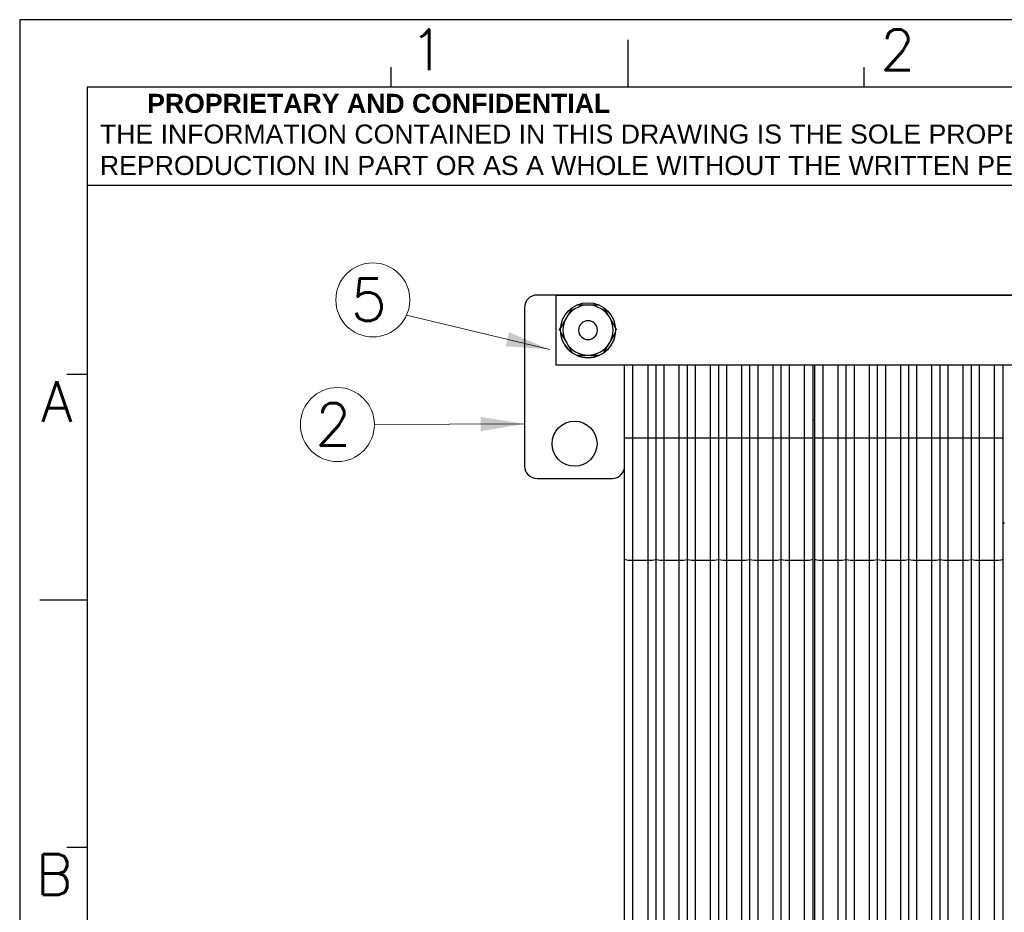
# Model space of a CAD drawing. Header units: millimetres. Extents: x 14 to 338, y 9 to 236.
# Tile 6 of 24: x 14 to 92, y 165 to 236. Entities that reach past the tile are written whole.
import ezdxf

# ---------------------------------------------------------------- set-up
doc = ezdxf.new("R2010")
doc.units = ezdxf.units.MM
doc.layers.add('DIM1', color=5, linetype='Continuous', lineweight=9)
doc.layers.add('PAD', color=86, linetype='Continuous', lineweight=0)
doc.layers.add('FORM', color=7, linetype='Continuous')
doc.styles.add('ROMANS', font='romans.shx', dxfattribs={"height": 3.5})
doc.styles.get("Standard").update_dxf_attribs({"font": 'arial.ttf'})
doc.dimstyles.get("Standard").update_dxf_attribs({"dimtxt": 0.18, "dimasz": 0.18, "dimexe": 0.18, "dimexo": 0.0625, "dimgap": 0.09, "dimtad": 0, "dimtih": 1, "dimtoh": 1, "dimdec": 4, "dimzin": 0, "dimdsep": 46, "dimtxsty": 'Standard', "dimcen": 0.09, "dimadec": 0, "dimazin": 0, "dimtfac": 1, "dimtdec": 4, "dimtofl": 0, "dimtmove": 0, "dimatfit": 3, "dimfxl": 1, "dimtolj": 1, "dimtzin": 0, "dimarcsym": 0})

msp = doc.modelspace()

# ---------------------------------------------------------------- linework, layer by layer
at = {"color": 7, "linetype": 'Continuous', "lineweight": 25}
for p, q in [((164.262, 214.242), (55.012, 214.242)), ((56.537, 214.235), (158.537, 214.235)), ((56.537, 208.635), (56.537, 214.235)), ((56.537, 214.235), (158.537, 214.235)), ((56.537, 214.235), (56.537, 214.235)), ((59.087, 213.441), (58.181, 213.441)), ((59.913, 213.441), (59.087, 213.441)), ((54.005, 213.235), (54.005, 200.595)), ((57.808, 213.227), (57.355, 212.441)), ((60.819, 212.441), (60.396, 213.174)), ((57.355, 212.441), (56.778, 211.441)), ((61.396, 211.441), (60.819, 212.441)), ((56.778, 211.441), (56.922, 211.692)), ((56.894, 211.24), (57.355, 210.441)), ((60.819, 210.441), (61.28, 211.24)), ((57.355, 210.441), (57.822, 209.633)), ((60.352, 209.633), (60.819, 210.441)), ((58.202, 209.441), (59.087, 209.441)), ((59.087, 209.441), (60.015, 209.441)), ((158.537, 208.635), (56.537, 208.635)), ((77.082, 204.239), (77.182, 204.307)), ((62.682, 202.84), (63.882, 202.84)), ((63.882, 202.84), (63.986, 202.84)), ((63.986, 202.84), (64.087, 202.84)), ((64.087, 202.84), (64.184, 202.84)), ((64.184, 202.84), (64.275, 202.84)), ((64.275, 202.84), (64.356, 202.84)), ((64.356, 202.84), (64.427, 202.84)), ((64.427, 202.84), (64.486, 202.84)), ((64.486, 202.84), (64.532, 202.84)), ((64.532, 202.84), (64.578, 202.84)), ((64.578, 202.84), (64.637, 202.84)), ((64.637, 202.84), (64.708, 202.84)), ((64.708, 202.84), (64.79, 202.84)), ((64.79, 202.84), (64.88, 202.84)), ((64.88, 202.84), (64.977, 202.84)), ((64.977, 202.84), (65.078, 202.84)), ((65.078, 202.84), (65.182, 202.84)), ((65.182, 202.84), (66.382, 202.84)), ((66.382, 202.84), (66.486, 202.84)), ((66.486, 202.84), (66.587, 202.84)), ((66.587, 202.84), (66.684, 202.84)), ((66.684, 202.84), (66.775, 202.84)), ((66.775, 202.84), (66.856, 202.84)), ((66.856, 202.84), (66.927, 202.84)), ((66.927, 202.84), (66.986, 202.84)), ((66.986, 202.84), (67.032, 202.84)), ((67.032, 202.84), (67.078, 202.84)), ((67.078, 202.84), (67.137, 202.84)), ((67.137, 202.84), (67.208, 202.84)), ((67.208, 202.84), (67.29, 202.84)), ((67.29, 202.84), (67.38, 202.84)), ((67.38, 202.84), (67.477, 202.84)), ((67.477, 202.84), (67.578, 202.84)), ((67.578, 202.84), (67.682, 202.84)), ((67.682, 202.84), (68.882, 202.84)), ((68.882, 202.84), (68.986, 202.84)), ((68.986, 202.84), (69.087, 202.84)), ((69.087, 202.84), (69.184, 202.84)), ((69.184, 202.84), (69.275, 202.84)), ((69.275, 202.84), (69.356, 202.84)), ((69.356, 202.84), (69.427, 202.84)), ((69.427, 202.84), (69.486, 202.84)), ((69.486, 202.84), (69.532, 202.84)), ((69.532, 202.84), (69.578, 202.84)), ((69.578, 202.84), (69.637, 202.84)), ((69.637, 202.84), (69.708, 202.84)), ((69.708, 202.84), (69.79, 202.84)), ((69.79, 202.84), (69.88, 202.84)), ((69.88, 202.84), (69.977, 202.84)), ((69.977, 202.84), (70.078, 202.84)), ((70.078, 202.84), (70.182, 202.84)), ((70.182, 202.84), (71.382, 202.84)), ((71.382, 202.84), (71.486, 202.84)), ((71.486, 202.84), (71.587, 202.84)), ((71.587, 202.84), (71.684, 202.84)), ((71.684, 202.84), (71.775, 202.84)), ((71.775, 202.84), (71.856, 202.84)), ((71.856, 202.84), (71.927, 202.84)), ((71.927, 202.84), (71.986, 202.84)), ((71.986, 202.84), (72.032, 202.84)), ((72.032, 202.84), (72.078, 202.84)), ((72.078, 202.84), (72.137, 202.84)), ((72.137, 202.84), (72.208, 202.84)), ((72.208, 202.84), (72.29, 202.84)), ((72.29, 202.84), (72.38, 202.84)), ((72.38, 202.84), (72.477, 202.84)), ((72.477, 202.84), (72.578, 202.84)), ((72.578, 202.84), (72.682, 202.84)), ((72.682, 202.84), (73.882, 202.84)), ((73.882, 202.84), (73.986, 202.84)), ((73.986, 202.84), (74.087, 202.84)), ((74.087, 202.84), (74.184, 202.84)), ((74.184, 202.84), (74.275, 202.84)), ((74.275, 202.84), (74.356, 202.84)), ((74.356, 202.84), (74.427, 202.84)), ((74.427, 202.84), (74.486, 202.84)), ((74.486, 202.84), (74.532, 202.84)), ((74.532, 202.84), (74.578, 202.84)), ((74.578, 202.84), (74.637, 202.84)), ((74.637, 202.84), (74.708, 202.84)), ((74.708, 202.84), (74.79, 202.84)), ((74.79, 202.84), (74.88, 202.84)), ((74.88, 202.84), (74.977, 202.84)), ((74.977, 202.84), (75.078, 202.84)), ((75.078, 202.84), (75.182, 202.84)), ((75.182, 202.84), (76.382, 202.84)), ((77.882, 202.84), (79.082, 202.84)), ((79.082, 202.84), (79.186, 202.84)), ((79.186, 202.84), (79.287, 202.84)), ((79.287, 202.84), (79.384, 202.84)), ((79.384, 202.84), (79.475, 202.84)), ((79.475, 202.84), (79.556, 202.84)), ((79.556, 202.84), (79.627, 202.84)), ((79.627, 202.84), (79.686, 202.84)), ((79.686, 202.84), (79.732, 202.84)), ((79.732, 202.84), (79.778, 202.84)), ((79.778, 202.84), (79.837, 202.84)), ((79.837, 202.84), (79.908, 202.84)), ((79.908, 202.84), (79.99, 202.84)), ((79.99, 202.84), (80.08, 202.84)), ((80.08, 202.84), (80.177, 202.84)), ((80.177, 202.84), (80.278, 202.84)), ((80.278, 202.84), (80.382, 202.84)), ((80.382, 202.84), (81.582, 202.84)), ((81.582, 202.84), (81.686, 202.84)), ((81.686, 202.84), (81.787, 202.84)), ((81.787, 202.84), (81.884, 202.84)), ((81.884, 202.84), (81.975, 202.84)), ((81.975, 202.84), (82.056, 202.84)), ((82.056, 202.84), (82.127, 202.84)), ((82.127, 202.84), (82.186, 202.84)), ((82.186, 202.84), (82.232, 202.84)), ((82.232, 202.84), (82.278, 202.84)), ((82.278, 202.84), (82.337, 202.84)), ((82.337, 202.84), (82.408, 202.84)), ((82.408, 202.84), (82.49, 202.84)), ((82.49, 202.84), (82.58, 202.84)), ((82.58, 202.84), (82.677, 202.84)), ((82.677, 202.84), (82.778, 202.84)), ((82.778, 202.84), (82.882, 202.84)), ((82.882, 202.84), (84.082, 202.84)), ((84.082, 202.84), (84.186, 202.84)), ((84.186, 202.84), (84.287, 202.84)), ((84.287, 202.84), (84.384, 202.84)), ((84.384, 202.84), (84.475, 202.84)), ((84.475, 202.84), (84.556, 202.84)), ((84.556, 202.84), (84.627, 202.84)), ((84.627, 202.84), (84.686, 202.84)), ((84.686, 202.84), (84.732, 202.84)), ((84.732, 202.84), (84.778, 202.84)), ((84.778, 202.84), (84.837, 202.84)), ((84.837, 202.84), (84.908, 202.84)), ((84.908, 202.84), (84.99, 202.84)), ((84.99, 202.84), (85.08, 202.84)), ((85.08, 202.84), (85.177, 202.84)), ((85.177, 202.84), (85.278, 202.84)), ((85.278, 202.84), (85.382, 202.84)), ((85.382, 202.84), (86.582, 202.84)), ((86.582, 202.84), (86.686, 202.84)), ((86.686, 202.84), (86.787, 202.84)), ((86.787, 202.84), (86.884, 202.84)), ((86.884, 202.84), (86.975, 202.84)), ((86.975, 202.84), (87.056, 202.84)), ((87.056, 202.84), (87.127, 202.84)), ((87.127, 202.84), (87.186, 202.84)), ((87.186, 202.84), (87.232, 202.84)), ((87.232, 202.84), (87.278, 202.84)), ((87.278, 202.84), (87.337, 202.84)), ((87.337, 202.84), (87.408, 202.84)), ((87.408, 202.84), (87.49, 202.84)), ((87.49, 202.84), (87.58, 202.84)), ((87.58, 202.84), (87.677, 202.84)), ((87.677, 202.84), (87.778, 202.84)), ((87.778, 202.84), (87.882, 202.84)), ((87.882, 202.84), (89.082, 202.84)), ((89.082, 202.84), (89.186, 202.84)), ((89.186, 202.84), (89.287, 202.84)), ((89.287, 202.84), (89.384, 202.84)), ((89.384, 202.84), (89.475, 202.84)), ((89.475, 202.84), (89.556, 202.84)), ((89.556, 202.84), (89.627, 202.84)), ((89.627, 202.84), (89.686, 202.84)), ((89.686, 202.84), (89.732, 202.84)), ((89.732, 202.84), (89.778, 202.84)), ((89.778, 202.84), (89.837, 202.84)), ((89.837, 202.84), (89.908, 202.84)), ((89.908, 202.84), (89.99, 202.84)), ((89.99, 202.84), (90.08, 202.84)), ((90.08, 202.84), (90.177, 202.84)), ((90.177, 202.84), (90.278, 202.84)), ((90.278, 202.84), (90.382, 202.84)), ((90.382, 202.84), (91.582, 202.84)), ((55.012, 199.588), (61.012, 199.588)), ((92.282, 196.039), (92.382, 196.039))]:
    msp.add_line(p, q, dxfattribs=at)
at = {"color": 8, "linetype": 'Continuous', "lineweight": 25}
for p, q in [((61.982, 202.84), (62.035, 202.84)), ((62.035, 202.84), (62.187, 202.84)), ((62.187, 202.84), (62.414, 202.84)), ((62.414, 202.84), (62.682, 202.84)), ((76.382, 202.84), (76.65, 202.84)), ((76.65, 202.84), (76.877, 202.84)), ((76.877, 202.84), (77.029, 202.84)), ((77.029, 202.84), (77.082, 202.84)), ((77.182, 202.84), (77.235, 202.84)), ((77.235, 202.84), (77.387, 202.84)), ((77.387, 202.84), (77.614, 202.84)), ((77.614, 202.84), (77.882, 202.84)), ((91.582, 202.84), (91.85, 202.84)), ((91.85, 202.84), (92.077, 202.84)), ((92.077, 202.84), (92.229, 202.84)), ((92.229, 202.84), (92.282, 202.84))]:
    msp.add_line(p, q, dxfattribs=at)
at = {"color": 7, "linetype": 'Continuous', "lineweight": 25}
for centre, radius in [((59.087, 211.435), 2.2), ((58.012, 202.367), 1.8)]:
    msp.add_circle(centre, radius, dxfattribs=at)
for centre, radius, start, end in [((55.012, 213.235), 1.007, 90.01251, 179.98749), ((59.087, 211.441), 2, 89.99999, 149.99999), ((59.087, 211.441), 2, 29.99999, 89.99999), ((59.087, 211.441), 2, 149.99999, 209.99999), ((59.087, 211.441), 0.755, 89.99999, 269.99999), ((59.087, 211.441), 0.755, 269.99999, 89.99999), ((59.087, 211.441), 2, 329.99999, 29.99999), ((59.087, 211.435), 2.2, 187.54036, 232.69924), ((59.087, 211.435), 2.2, 307.76426, 352.1495), ((59.087, 211.441), 2, 209.99999, 269.99999), ((59.087, 211.441), 2, 269.99999, 329.99999), ((59.087, 211.435), 2.2, 246.0088, 294.96532), ((55.012, 200.595), 1.007, 180.00954, 269.99046), ((61.013, 200.593), 1.006, 269.97371, 344.58931)]:
    msp.add_arc(centre, radius, start, end, dxfattribs=at)
at = {"layer": 'DIM1', "linetype": 'Continuous', "lineweight": 25}
for p, q in [((61.982, 208.635), (61.982, 202.84)), ((62.682, 202.84), (62.682, 208.635)), ((63.882, 202.84), (63.882, 208.635)), ((64.532, 202.84), (64.532, 208.635)), ((65.182, 202.84), (65.182, 208.635)), ((66.382, 202.84), (66.382, 208.635)), ((67.032, 202.84), (67.032, 208.635)), ((67.682, 202.84), (67.682, 208.635)), ((68.882, 202.84), (68.882, 208.635)), ((69.532, 202.84), (69.532, 208.635)), ((70.182, 202.84), (70.182, 208.635)), ((71.382, 202.84), (71.382, 208.635)), ((72.032, 202.84), (72.032, 208.635)), ((72.682, 202.84), (72.682, 208.635)), ((73.882, 202.84), (73.882, 208.635)), ((74.532, 202.84), (74.532, 208.635)), ((75.182, 202.84), (75.182, 208.635)), ((76.382, 202.84), (76.382, 208.635)), ((77.082, 202.84), (77.082, 208.635)), ((77.182, 208.635), (77.182, 202.84)), ((77.882, 202.84), (77.882, 208.635)), ((79.082, 202.84), (79.082, 208.635)), ((79.732, 202.84), (79.732, 208.635)), ((80.382, 202.84), (80.382, 208.635)), ((81.582, 202.84), (81.582, 208.635)), ((82.232, 202.84), (82.232, 208.635)), ((82.882, 202.84), (82.882, 208.635)), ((84.082, 202.84), (84.082, 208.635)), ((84.732, 202.84), (84.732, 208.635)), ((85.382, 202.84), (85.382, 208.635)), ((86.582, 202.84), (86.582, 208.635)), ((87.232, 202.84), (87.232, 208.635)), ((87.882, 202.84), (87.882, 208.635)), ((89.082, 202.84), (89.082, 208.635)), ((89.732, 202.84), (89.732, 208.635)), ((90.382, 202.84), (90.382, 208.635)), ((91.582, 202.84), (91.582, 208.635)), ((92.282, 202.84), (92.282, 208.635)), ((61.982, 202.84), (61.982, 193.13)), ((62.682, 193.062), (62.682, 202.84)), ((63.882, 193.062), (63.882, 202.84)), ((64.532, 193.105), (64.532, 202.84)), ((65.182, 193.062), (65.182, 202.84)), ((66.382, 193.062), (66.382, 202.84)), ((67.032, 193.105), (67.032, 202.84)), ((67.682, 193.062), (67.682, 202.84)), ((68.882, 193.062), (68.882, 202.84)), ((69.532, 193.105), (69.532, 202.84)), ((70.182, 193.062), (70.182, 202.84)), ((71.382, 193.062), (71.382, 202.84)), ((72.032, 193.105), (72.032, 202.84)), ((72.682, 193.062), (72.682, 202.84)), ((73.882, 193.062), (73.882, 202.84)), ((74.532, 193.105), (74.532, 202.84)), ((75.182, 193.062), (75.182, 202.84)), ((76.382, 193.062), (76.382, 202.84)), ((77.082, 193.13), (77.082, 202.84)), ((77.182, 202.84), (77.182, 193.13)), ((77.882, 193.062), (77.882, 202.84)), ((79.082, 193.062), (79.082, 202.84)), ((79.732, 193.105), (79.732, 202.84)), ((80.382, 193.062), (80.382, 202.84)), ((81.582, 193.062), (81.582, 202.84)), ((82.232, 193.105), (82.232, 202.84)), ((82.882, 193.062), (82.882, 202.84)), ((84.082, 193.062), (84.082, 202.84)), ((84.732, 193.105), (84.732, 202.84)), ((85.382, 193.062), (85.382, 202.84)), ((86.582, 193.062), (86.582, 202.84)), ((87.232, 193.105), (87.232, 202.84)), ((87.882, 193.062), (87.882, 202.84)), ((89.082, 193.062), (89.082, 202.84)), ((89.732, 193.105), (89.732, 202.84)), ((90.382, 193.062), (90.382, 202.84)), ((91.582, 193.062), (91.582, 202.84)), ((92.282, 193.13), (92.282, 202.84)), ((61.982, 193.13), (61.982, 132.789)), ((62.682, 193.062), (63.882, 193.062)), ((62.682, 132.721), (62.682, 193.062)), ((63.882, 132.721), (63.882, 193.062)), ((64.532, 132.764), (64.532, 193.105)), ((65.182, 193.062), (66.382, 193.062)), ((65.182, 132.721), (65.182, 193.062)), ((66.382, 132.721), (66.382, 193.062)), ((67.032, 132.764), (67.032, 193.105)), ((67.682, 193.062), (68.882, 193.062)), ((67.682, 132.721), (67.682, 193.062)), ((68.882, 132.721), (68.882, 193.062)), ((69.532, 132.764), (69.532, 193.105)), ((70.182, 193.062), (71.382, 193.062)), ((70.182, 132.721), (70.182, 193.062)), ((71.382, 132.721), (71.382, 193.062)), ((72.032, 132.764), (72.032, 193.105)), ((72.682, 193.062), (73.882, 193.062)), ((72.682, 132.721), (72.682, 193.062)), ((73.882, 132.721), (73.882, 193.062)), ((74.532, 132.764), (74.532, 193.105)), ((75.182, 193.062), (76.382, 193.062)), ((75.182, 132.721), (75.182, 193.062)), ((76.382, 132.721), (76.382, 193.062)), ((77.082, 132.789), (77.082, 193.13)), ((77.182, 193.13), (77.182, 132.789)), ((77.882, 193.062), (79.082, 193.062)), ((77.882, 132.721), (77.882, 193.062)), ((79.082, 132.721), (79.082, 193.062)), ((79.732, 132.764), (79.732, 193.105)), ((80.382, 193.062), (81.582, 193.062)), ((80.382, 132.721), (80.382, 193.062)), ((81.582, 132.721), (81.582, 193.062)), ((82.232, 132.764), (82.232, 193.105)), ((82.882, 193.062), (84.082, 193.062)), ((82.882, 132.721), (82.882, 193.062)), ((84.082, 132.721), (84.082, 193.062)), ((84.732, 132.764), (84.732, 193.105)), ((85.382, 193.062), (86.582, 193.062)), ((85.382, 132.721), (85.382, 193.062)), ((86.582, 132.721), (86.582, 193.062)), ((87.232, 132.764), (87.232, 193.105)), ((87.882, 193.062), (89.082, 193.062)), ((87.882, 132.721), (87.882, 193.062)), ((89.082, 132.721), (89.082, 193.062)), ((89.732, 132.764), (89.732, 193.105)), ((90.382, 193.062), (91.582, 193.062)), ((90.382, 132.721), (90.382, 193.062)), ((91.582, 132.721), (91.582, 193.062)), ((92.282, 132.789), (92.282, 193.13))]:
    msp.add_line(p, q, dxfattribs=at)
for centre, radius, start, end in [((62.509, 194.915), 1.861, 253.56331, 275.34408), ((63.973, 196.643), 3.582, 268.54539, 278.97947), ((65.091, 196.643), 3.582, 261.02054, 271.45462), ((66.473, 196.643), 3.582, 268.54539, 278.97947), ((67.591, 196.643), 3.582, 261.02054, 271.45462), ((68.973, 196.643), 3.582, 268.54539, 278.97947), ((70.091, 196.643), 3.582, 261.02054, 271.45462), ((71.473, 196.643), 3.582, 268.54539, 278.97947), ((72.591, 196.643), 3.582, 261.02054, 271.45462), ((73.973, 196.643), 3.582, 268.54539, 278.97947), ((75.091, 196.643), 3.582, 261.02054, 271.45462), ((76.555, 194.915), 1.861, 264.65593, 286.4367), ((77.709, 194.915), 1.861, 253.56331, 275.34408), ((79.173, 196.643), 3.582, 268.54539, 278.97947), ((80.291, 196.643), 3.582, 261.02054, 271.45462), ((81.673, 196.643), 3.582, 268.54539, 278.97947), ((82.791, 196.643), 3.582, 261.02054, 271.45462), ((84.173, 196.643), 3.582, 268.54539, 278.97947), ((85.291, 196.643), 3.582, 261.02054, 271.45462), ((86.673, 196.643), 3.582, 268.54539, 278.97947), ((87.791, 196.643), 3.582, 261.02054, 271.45462), ((89.173, 196.643), 3.582, 268.54539, 278.97947), ((90.291, 196.643), 3.582, 261.02054, 271.45462), ((91.755, 194.915), 1.861, 264.65593, 286.4367)]:
    msp.add_arc(centre, radius, start, end, dxfattribs=at)
at = {"layer": 'FORM'}
for p, q in [((13.66, 236.246), (13.66, 9.446)), ((337.66, 236.246), (13.66, 236.246)), ((62.26, 234.626), (62.26, 230.846)), ((43.36, 230.846), (43.36, 232.466)), ((81.16, 230.846), (81.16, 232.466)), ((19.06, 230.846), (19.06, 14.846)), ((332.26, 230.846), (19.06, 230.846)), ((19.06, 207.896), (17.44, 207.896)), ((15.28, 189.896), (19.06, 189.896)), ((19.06, 170.096), (17.44, 170.096))]:
    msp.add_line(p, q, dxfattribs=at)
msp.add_lwpolyline([(19.06, 230.846), (19.06, 223.016), (134.909, 223.016), (134.909, 230.846)], close=True, dxfattribs=at)
at = {"layer": 'PAD', "lineweight": 0}
for centre in [(41.886, 213.855), (39.051, 203.895)]:
    msp.add_circle(centre, 2.957, dxfattribs=at)

# ---------------------------------------------------------------- texts
at = {"layer": 'FORM', "char_height": 3.24}
for s, insert, width, attachment_point in [('{\\Fsimplex.shx;1}', (44.86, 235.465), 33.11269, 1), ('{\\Fsimplex.shx;2}', (82.445, 235.465), 33.11269, 1), ('{\\Fsimplex.shx;A}', (17.883, 207.357), 22.78238, 3), ('{\\Fsimplex.shx;B}', (17.883, 169.557), 22.78238, 3)]:
    msp.add_mtext(s, dxfattribs=dict(at, insert=insert, width=width, attachment_point=attachment_point))
at = {"layer": 'FORM', "color": 7, "char_height": 1.524, "attachment_point": 1}
for s, insert in [('{\\fArial|b1|i0|c0|p0;PROPRIETARY AND CONFIDENTIAL}', (23.848, 230.322)), ('{THE INFORMATION CONTAINED IN THIS DRAWING IS THE SOLE PROPERTY OF ADT-LINK ANY}', (20.072, 227.871)), ('{REPRODUCTION IN PART OR AS A WHOLE WITHOUT THE WRITTEN PERMISSION OF ADT-LINK IS PROHIBITED}', (20.072, 225.362))]:
    msp.add_mtext(s, dxfattribs=dict(at, insert=insert))
at = {"layer": 'PAD', "lineweight": 0, "style": 'ROMANS'}
for s, p in [('5', (40.111, 212.186)), ('2', (37.276, 202.225))]:
    msp.add_text(s, height=3.38, dxfattribs=at).set_placement(p)

# ---------------------------------------------------------------- leaders
at = {"layer": 'PAD', "lineweight": 0}
for points in [[(56.039, 209.899), (44.577, 212.628)], [(54.005, 203.952), (42.009, 203.895)]]:
    msp.add_leader(points, dimstyle='Standard', override={"dimasz": 3.5, "dimexe": 5.346, "dimexo": 1.85625, "dimgap": 0.09, "dimtad": 0, "dimtih": 1, "dimtoh": 1, "dimdec": 4, "dimdsep": 0, "dimtxsty": 'ROMANS', "dimcen": 2.673, "dimtdec": 4, "dimlwd": 0, "dimlwe": 0}, dxfattribs=at)

doc.saveas('drawing.dxf')
